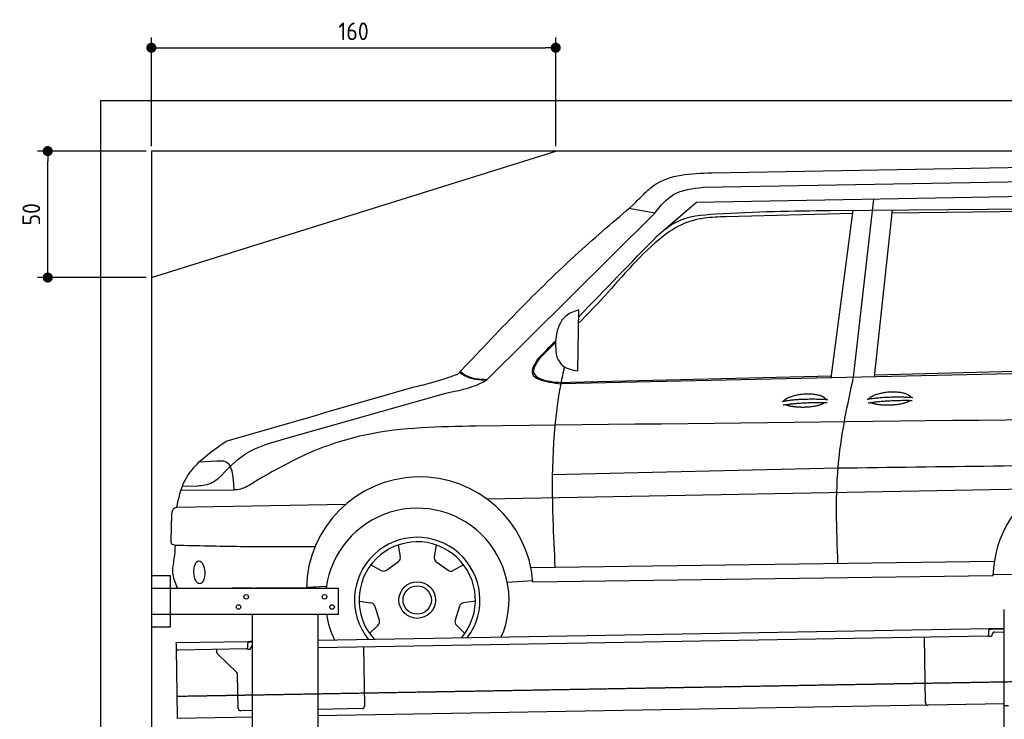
# Model space of a CAD drawing. Header units: millimetres. Extents: x 552 to 7231, y 5417 to 12936.
# Tile 4 of 5: x 552 to 4448, y 10169 to 12936. Entities that reach past the tile are written whole.
import ezdxf

# ---------------------------------------------------------------- set-up
doc = ezdxf.new("R2010")
doc.units = ezdxf.units.MM
doc.linetypes.add('GEN3', pattern=[6.25, 5, -1.25])
doc.layers.get('0').update_dxf_attribs({"lineweight": 25})
doc.layers.add('3', color=6, linetype='GEN3', lineweight=25)
doc.layers.add('4', color=3, linetype='Continuous', lineweight=25)
doc.layers.add('Car', color=10, linetype='Continuous')
doc.styles.get("Standard").update_dxf_attribs({"font": 'ISOCP.SHX'})
doc.dimstyles.new('GEN-ISO$0', dxfattribs={"dimscale": 20, "dimtxt": 3.5, "dimasz": 2, "dimexe": 2, "dimexo": 1, "dimgap": 1.5, "dimtad": 1, "dimdec": 1, "dimlfac": 0.1, "dimdsep": 46, "dimtxsty": 'Standard', "dimblk": 'PUNKT', "dimcen": 2, "dimclrd": 256, "dimclre": 256, "dimclrt": 2, "dimadec": 0, "dimazin": 0, "dimtp": 0.1, "dimtm": 0.1, "dimtfac": 0.71, "dimtdec": 1, "dimtmove": 2, "dimatfit": 3, "dimldrblk": 'PUNKT', "dimfxl": 1, "dimtolj": 1, "dimarcsym": 0})

# ---------------------------------------------------------------- blocks, each defined once
blk = doc.blocks.new('PUNKT')
at = {"layer": '4', "color": 0, "linetype": 'ByBlock'}
blk.add_line((-0.5, 0), (-1, 0), dxfattribs=at)
at = {"layer": '4', "color": 0, "linetype": 'ByBlock', "const_width": 0.5}
blk.add_lwpolyline([(-0.25, 0, 1), (0.25, 0, 1)], format="xyb", close=True, dxfattribs=at)
blk = doc.blocks.new('*D8')
at = {"layer": '4', "lineweight": -2, "transparency": 16777216}
for p, q in [((1052.8, 12415.9), (622.8, 12415.9)), ((662.8, 11955.9), (662.8, 12375.9)), ((1052.8, 11915.9), (622.8, 11915.9))]:
    blk.add_line(p, q, dxfattribs=at)
at = {"layer": 'Defpoints', "color": 0, "transparency": 16777216}
for p in [(662.8, 12415.9), (1072.8, 12415.9), (1072.8, 11915.9)]:
    blk.add_point(p, dxfattribs=at)
at = {"layer": '4', "lineweight": -2, "transparency": 16777216, "xscale": 40, "yscale": 40, "zscale": 40}
for p, rotation in [((662.8, 12415.9), 90), ((662.8, 11915.9), 270)]:
    blk.add_blockref('PUNKT', p, dxfattribs=dict(at, rotation=rotation))
at = {"layer": '4', "color": 2, "transparency": 16777216, "insert": (597.8, 12165.9), "char_height": 70, "attachment_point": 5, "rotation": 90}
blk.add_mtext('\\A1;50', dxfattribs=at)
blk = doc.blocks.new('*D9')
at = {"layer": '4', "lineweight": -2, "transparency": 16777216}
for p, q in [((1072.8, 12435.9), (1072.8, 12864.6)), ((2672.8, 12435.9), (2672.8, 12864.6)), ((1112.8, 12824.6), (2632.8, 12824.6))]:
    blk.add_line(p, q, dxfattribs=at)
at = {"layer": 'Defpoints', "color": 0, "transparency": 16777216}
for p in [(2672.8, 12824.6), (1072.8, 12415.9), (2672.8, 12415.9)]:
    blk.add_point(p, dxfattribs=at)
at = {"layer": '4', "lineweight": -2, "transparency": 16777216, "xscale": 40, "yscale": 40, "zscale": 40, "rotation": 180}
blk.add_blockref('PUNKT', (1072.8, 12824.6), dxfattribs=at)
at = {"layer": '4', "lineweight": -2, "transparency": 16777216, "xscale": 40, "yscale": 40, "zscale": 40}
blk.add_blockref('PUNKT', (2672.8, 12824.6), dxfattribs=at)
at = {"layer": '4', "color": 2, "transparency": 16777216, "insert": (1872.8, 12889.6), "char_height": 70, "attachment_point": 5}
blk.add_mtext('\\A1;160', dxfattribs=at)

msp = doc.modelspace()

# ---------------------------------------------------------------- linework, layer by layer
for p, q in [((872.77, 5665.9), (872.77, 12615.9)), ((872.77, 12615.9), (6472.77, 12615.9)), ((6272.78, 12415.9), (1072.77, 12415.9)), ((1072.77, 12415.9), (1072.77, 5915.9)), ((1072.77, 11915.9), (2672.77, 12415.9)), ((1072.77, 10738.02), (1147.77, 10738.02)), ((1147.77, 10738.02), (1147.77, 10533.02)), ((1072.77, 10688.02), (1812.77, 10688.02)), ((1472.77, 10688.02), (1392.77, 10688.02)), ((1472.77, 10688.02), (1482.77, 10688.02)), ((1722.77, 10688.02), (1482.77, 10688.02)), ((1722.77, 10688.02), (1732.77, 10688.02)), ((1732.77, 10688.02), (1812.77, 10688.02)), ((1812.77, 10583.02), (1812.77, 10688.02)), ((4447.57, 10222.48), (4447.57, 10602.48)), ((4447.57, 10222.48), (4447.57, 10602.48)), ((1812.77, 10583.02), (1072.77, 10583.02)), ((1472.77, 8708.02), (1472.77, 10583.02)), ((1732.77, 8028.02), (1732.77, 10583.02)), ((1147.77, 10533.02), (1072.77, 10533.02)), ((1732.77, 10482.07), (4386.09, 10528.39)), ((4386.09, 10528.39), (4396.09, 10528.56)), ((4386.09, 10528.39), (4386.23, 10520.39)), ((4396.16, 10524.56), (4386.16, 10524.39)), ((4386.52, 10503.39), (4386.23, 10520.39)), ((4396.09, 10528.56), (4445.89, 10529.43)), ((4447.57, 10525.46), (4396.16, 10524.56)), ((4381.61, 10498.3), (1732.77, 10452.07)), ((4136.19, 10233.98), (4131.65, 10493.94)), ((4389.13, 10497.43), (4394.13, 10497.52)), ((4399.04, 10502.61), (4399.02, 10503.61)), ((4408.85, 10513.78), (4447.57, 10514.46)), ((1171.58, 10472.28), (1454.03, 10477.21)), ((1171.72, 10464.28), (1171.58, 10472.28)), ((1172.01, 10447.28), (1171.72, 10464.28)), ((1176.67, 10180.32), (1172.01, 10447.28)), ((1449.56, 10447.12), (1177.1, 10442.37)), ((1332.28, 10433.22), (1332.08, 10445.07)), ((1454.03, 10477.21), (1464.03, 10477.38)), ((1454.03, 10477.21), (1454.17, 10469.21)), ((1464.1, 10473.38), (1454.1, 10473.21)), ((1454.47, 10452.21), (1454.17, 10469.21)), ((1457.08, 10446.26), (1462.07, 10446.34)), ((1464.03, 10477.38), (1472.77, 10477.53)), ((1472.77, 10473.53), (1464.1, 10473.38)), ((1466.99, 10451.43), (1466.97, 10452.43)), ((1911.99, 10455.2), (1916.07, 10221.23)), ((1410.76, 10353.36), (1335.34, 10426.2)), ((1416.15, 10212.51), (1413.81, 10346.34)), ((4146.36, 10224.16), (1732.77, 10182.03)), ((1906.25, 10211.06), (1732.77, 10208.03)), ((4447.57, 10229.41), (4146.36, 10224.16)), ((4447.57, 10222.48), (4447.57, 10219.48)), ((4463.57, 10222.48), (4447.57, 10222.48)), ((4447.57, 10222.48), (4447.57, 10219.48)), ((4463.57, 10222.48), (4447.57, 10222.48)), ((4447.57, 8072.48), (4447.57, 10219.48)), ((1176.81, 10172.32), (1176.67, 10180.32)), ((1472.77, 10177.49), (1176.81, 10172.32)), ((1472.77, 10203.49), (1426.32, 10202.68))]:
    msp.add_line(p, q)
for centre in [(1447.77, 10653.02), (1757.77, 10653.02), (1417.77, 10613.02), (1787.77, 10613.02)]:
    msp.add_circle(centre, 9)
for centre, radius, start, end in [((4381.53, 10503.3), 5, 271, 1), ((4389.04, 10502.43), 5, 214.23672, 271), ((4394.04, 10502.52), 5, 271, 1), ((4409.02, 10503.78), 10, 91, 181), ((1177.01, 10447.37), 5, 181, 271), ((1449.47, 10452.12), 5, 271, 1), ((1456.99, 10451.25), 5, 214.23672, 271), ((1461.99, 10451.34), 5, 271, 1), ((1476.97, 10452.6), 10, 114.78744, 181), ((1342.28, 10433.39), 10, 181, 226), ((1403.81, 10346.17), 10, 1, 46), ((1426.15, 10212.68), 10, 181, 271), ((1906.07, 10221.06), 10, 271, 1), ((4146.19, 10234.15), 10, 181, 271)]:
    msp.add_arc(centre, radius, start, end)
at = {"layer": '3'}
msp.add_line((1175.28, 10260.3), (6230.45, 10348.53), dxfattribs=at)
at = {"layer": 'Car'}
for p, q in [((3289.94, 12330.4), (5458.82, 12368.25)), ((3256.57, 12272.85), (5422.06, 12310.65)), ((3229.52, 12213.62), (5574.63, 12255.92)), ((3083.82, 12089.11), (3229.52, 12213.62)), ((3851.01, 11521.39), (3930.86, 12226.27)), ((2399.02, 11510.11), (3064.48, 12170.38)), ((3064.48, 12170.38), (2962.02, 12188.34)), ((3847.26, 12168.76), (3347.15, 12156.2)), ((3760.98, 12181.34), (4922.25, 12191.53)), ((3762.82, 11519.46), (3848.99, 12182.11)), ((3934.4, 11523.2), (4005.26, 12183.49)), ((4827.13, 12181.58), (4003.83, 12170.15)), ((2760.15, 11546.58), (2764.06, 11787.71)), ((5140.5, 11549.51), (2692.68, 11496.12)), ((3935.28, 11531.39), (5093.17, 11560.16)), ((2731.56, 11501.48), (3763.82, 11527.13)), ((1603.88, 11279.12), (2237.35, 11458.75)), ((1333.72, 11189.52), (1261.07, 11185.21)), ((3789.75, 11161.57), (2659.33, 11135.24)), ((1190.14, 11075.24), (1400.4, 11076.78)), ((1255.59, 11090.8), (1194.99, 11089.12)), ((2400.91, 11040.15), (4584.04, 11080.65)), ((1841.6, 11018.53), (1173.79, 11006.24)), ((1152.89, 10978.57), (1149.3, 10876.45)), ((2049.56, 10857.96), (2057.68, 10811.96)), ((2199.93, 10857.9), (2191.77, 10811.91)), ((2002.68, 10758.18), (2050.52, 10792.91)), ((2198.91, 10792.84), (2246.72, 10758.08)), ((4407.75, 10792.66), (2574.69, 10767.63)), ((1941.13, 10779.26), (1982.35, 10757.28)), ((2308.29, 10779.1), (2267.05, 10757.16)), ((2480.96, 10711.25), (2581.84, 10718.17)), ((2582.31, 10712.48), (4402.59, 10737.55)), ((4402.74, 10741.64), (4488.12, 10743.16)), ((1686.24, 10692), (1765.48, 10694.87)), ((1894.6, 10636.26), (1940.85, 10629.77)), ((2354.7, 10636.06), (2308.44, 10629.61)), ((1975.01, 10560.85), (1956.77, 10617.08)), ((2292.51, 10616.93), (2274.22, 10560.72)), ((1935.95, 10508.82), (1969.58, 10541.23)), ((2313.24, 10508.66), (2279.63, 10541.1))]:
    msp.add_line(p, q, dxfattribs=at)
for radius in [72.31, 56.18]:
    msp.add_circle((2124.65, 10640.47), radius, dxfattribs=at)
for centre, radius, start, end in [((4842.97, 10724.19), 440.57, 357.17322, 178.40363), ((2134.81, 10678.8), 448.76, 4.30418, 178.82313), ((2124.65, 10640.47), 363.27, 336.3456, 172.47927), ((2124.65, 10640.47), 248.08, 323.35006, 218.64994), ((2124.65, 10640.47), 230.26, 319.84495, 222.15505), ((2037.98, 10808.49), 20, 308.83298, 10.00932), ((2211.47, 10808.41), 20, 169.9408, 231.11714), ((1991.76, 10774.93), 20, 241.9408, 303.11714), ((2257.66, 10774.82), 20, 236.83298, 298.00932), ((1938.07, 10609.96), 20, 20.83298, 82.00932), ((2311.2, 10609.8), 20, 97.9408, 159.11714), ((2124.65, 10640.47), 363.27, 189.09996, 205.6544), ((1955.7, 10555.63), 20, 313.9408, 15.11714), ((2293.52, 10555.49), 20, 164.83298, 226.00932)]:
    msp.add_arc(centre, radius, start, end, dxfattribs=at)
msp.add_ellipse((1262.47, 10749.94), major_axis=(-1.5, 45.24), ratio=0.4796198, dxfattribs=at)
for points in [[(2980.59, 12204.12), (3020.77, 12245.88), (3062.07, 12281), (3289.94, 12330.4)], [(3064.48, 12170.38), (3138.43, 12243.75), (3256.57, 12272.85)], [(2285.8, 11534.08), (2764.1, 12016.11), (2980.59, 12204.12)], [(3347.15, 12156.2), (3259.59, 12150.26), (3170.54, 12124.61), (3080.01, 12064.72), (2851.22, 11826.56), (2763.21, 11735.23)], [(3074.49, 12081.28), (3151.39, 12136.6), (3305.82, 12167.44), (3760.98, 12181.34)], [(2764.06, 11787.71), (2712.37, 11763.21), (2673.82, 11681.68), (2675.14, 11606.14)], [(2609.71, 11597.19), (2648.59, 11635.65), (2672.22, 11659.15)], [(2602.03, 11594), (2580.19, 11535.12), (2648.08, 11502.37), (2692.68, 11496.12)], [(2609.71, 11597.19), (2590.39, 11566.35), (2585.36, 11540.64), (2609.29, 11516.67), (2651.74, 11505.57), (2693.62, 11500.9), (2731.56, 11501.48)], [(2675.14, 11606.14), (2698.41, 11569.49), (2760.15, 11546.58)], [(2103.84, 11481.24), (2177.54, 11499.38), (2285.8, 11534.08)], [(2292.49, 11541.18), (2312.23, 11527.85), (2399.02, 11510.11)], [(2295.45, 11544.33), (2311.56, 11531.92), (2331.51, 11522.84), (2361.83, 11515.87), (2394.76, 11513.14), (2401.36, 11512.44)], [(2237.35, 11458.75), (2375.09, 11497.8), (2399.02, 11510.11)], [(3789.39, 10784.22), (3792.62, 11193.33), (3851.01, 11521.39)], [(1368.15, 11268.58), (2103.84, 11481.24)], [(5710, 11366.82), (2358.01, 11328.22)], [(2358.01, 11328.22), (1924.87, 11294.31), (1702.72, 11224.23), (1499.67, 11119.06)], [(1338.49, 11120.85), (1445.43, 11218.59), (1603.88, 11279.12)], [(1400.4, 11076.78), (1360.11, 11189.47), (1333.72, 11189.52)], [(5715.5, 11178.97), (5023.2, 11175.8), (3789.75, 11161.57)], [(1338.49, 11120.85), (1312.36, 11103.37), (1255.59, 11090.8)], [(1499.67, 11119.06), (1455.95, 11092.17), (1406.16, 11076.45), (1400.4, 11076.78)], [(1173.79, 11006.24), (1163.71, 11004.1), (1152.89, 10978.57)], [(1149.3, 10876.45), (1152.73, 10863.4), (1168.04, 10858.04)], [(1168.04, 10858.04), (1425.37, 10852.85), (1721.16, 10852.81)]]:
    msp.add_spline(points, degree=3, dxfattribs=at)
for points, degree in [([(2763.63, 11760.66), (2867.25, 11867.54), (2970.87, 11974.41), (3074.49, 12081.28)], 3), ([(2602.03, 11594), (2625.51, 11618.22), (2649, 11642.44), (2672.49, 11666.67)], 3), ([(3568.12, 11426.13), (3644.15, 11440.05), (3749.15, 11433.62)], 2), ([(3572.65, 11412.09), (3647.18, 11423.76), (3746.61, 11421.92)], 2), ([(3904.54, 11434.32), (3980.58, 11448.23), (4085.58, 11441.81)], 2), ([(3909.08, 11420.28), (3983.6, 11431.95), (4083.03, 11430.11)], 2)]:
    msp.add_open_spline(points, degree=degree, dxfattribs=at)
for points, degree, knots in [([(2707.14, 11562.87), (2701.9, 11540.7), (2658.94, 11344.27), (2654.68, 11075.15), (2666.54, 10832.95), (2669.68, 10768.93)], 3, [200.7311223, 200.7311223, 200.7311223, 200.7311223, 269.1444547, 804.9230594, 997.4317242, 997.4317242, 997.4317242, 997.4317242]), ([(3574.25, 11427.21), (3578.79, 11435.04), (3604.34, 11449.67), (3657.41, 11465.52), (3716.4, 11456.58), (3739.04, 11440.68), (3741.77, 11434.05)], 5, [0.0312671, 0.0312671, 0.0312671, 0.0312671, 0.0312671, 0.0312671, 0.30010604, 0.48262947, 0.48262947, 0.48262947, 0.48262947, 0.48262947, 0.48262947]), ([(3910.68, 11435.4), (3915.22, 11443.23), (3940.77, 11457.86), (3993.84, 11473.71), (4052.83, 11464.77), (4075.47, 11448.87), (4078.2, 11442.24)], 5, [0.0312671, 0.0312671, 0.0312671, 0.0312671, 0.0312671, 0.0312671, 0.30010604, 0.48262947, 0.48262947, 0.48262947, 0.48262947, 0.48262947, 0.48262947]), ([(3738.08, 11422.05), (3732.6, 11416.93), (3708.66, 11405.28), (3663.22, 11399), (3619.7, 11401.32), (3591.6, 11408.23), (3581.62, 11413.43)], 5, [0.5496739, 0.5496739, 0.5496739, 0.5496739, 0.5496739, 0.5496739, 0.70010604, 0.92663191, 0.92663191, 0.92663191, 0.92663191, 0.92663191, 0.92663191]), ([(4074.51, 11430.24), (4069.03, 11425.12), (4045.09, 11413.46), (3999.65, 11407.19), (3956.13, 11409.5), (3928.03, 11416.41), (3918.05, 11421.62)], 5, [0.5496739, 0.5496739, 0.5496739, 0.5496739, 0.5496739, 0.5496739, 0.70010604, 0.92663191, 0.92663191, 0.92663191, 0.92663191, 0.92663191, 0.92663191]), ([(1173.79, 11006.24), (1180.64, 11043.54), (1205.74, 11154.55), (1302.91, 11222.77), (1368.15, 11268.58)], 3, [24.1427897, 24.1427897, 24.1427897, 24.1427897, 134.8330179, 361.1401136, 361.1401136, 361.1401136, 361.1401136]), ([(1177.38, 10688.02), (1168.19, 10705.52), (1152.31, 10745.42), (1164.39, 10801.86), (1167.39, 10840.21), (1168.15, 10858.03)], 3, [113.0807513, 113.0807513, 113.0807513, 113.0807513, 167.1282, 230.5417255, 285.5688405, 285.5688405, 285.5688405, 285.5688405])]:
    msp.add_open_spline(points, degree=degree, knots=knots, dxfattribs=at)

# ---------------------------------------------------------------- dimensions: what is measured, and where the dimension line sits
at = {"layer": '4'}
dim = msp.add_linear_dim(base=(2672.77, 12824.58), p1=(1072.77, 12415.9), p2=(2672.77, 12415.9), dimstyle='GEN-ISO$0', dxfattribs=at)
dim.commit()
dim.dimension.update_dxf_attribs({"geometry": '*D9', "text_midpoint": (1872.77, 12889.58)})
dim = msp.add_linear_dim(base=(662.77, 12415.9), p1=(1072.77, 11915.9), p2=(1072.77, 12415.9), angle=90, dimstyle='GEN-ISO$0', dxfattribs=at)
dim.commit()
dim.dimension.update_dxf_attribs({"geometry": '*D8', "text_midpoint": (597.77, 12165.9)})

doc.saveas('drawing.dxf')
